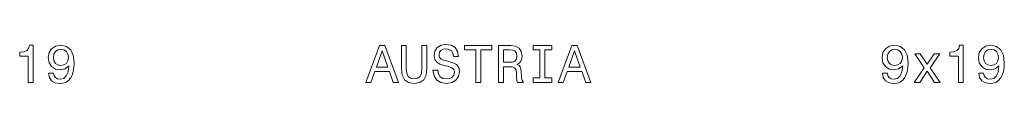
# Model space of a CAD drawing. Extents: x 402.6 to 469.2, y 366.5 to 369.1.
import ezdxf

# ---------------------------------------------------------------- set-up
doc = ezdxf.new("R2010")
doc.units = 0

msp = doc.modelspace()

# ---------------------------------------------------------------- linework, layer by layer
at = {"color": 7, "lineweight": 13}
for points in [[(403.188049, 366.530975), (403.515839, 366.530975), (403.515839, 369.048981), (403.270905, 369.048981), (403.206055, 368.829254), (403.076355, 368.681549), (402.878235, 368.595093), (402.604462, 368.566284), (402.604462, 368.310516), (403.188049, 368.310516)], [(404.556915, 367.150574), (404.610962, 366.865997), (404.765839, 366.64624), (405.010803, 366.509369), (405.335022, 366.458923), (405.547546, 366.484131), (405.738464, 366.548981), (405.900574, 366.660645), (406.037476, 366.819153), (406.145538, 367.017273), (406.224792, 367.262238), (406.271606, 367.543213), (406.289612, 367.867432), (406.228394, 368.375366), (406.05188, 368.746399), (405.770905, 368.969727), (405.385437, 369.048981), (405.03241, 368.984131), (404.765839, 368.811249), (404.592926, 368.544678), (404.535309, 368.209656), (404.592926, 367.863831), (404.762238, 367.600861), (405.014404, 367.43515), (405.335022, 367.381134), (405.673645, 367.449554), (405.929382, 367.658508), (405.871765, 367.258636), (405.75647, 366.97406), (405.579956, 366.804749), (405.338623, 366.750702), (405.151306, 366.77594), (405.014404, 366.855194), (404.924347, 366.981262), (404.888336, 367.150574)], [(426.012238, 366.530975), (426.343658, 366.530975), (426.606628, 367.265839), (427.604462, 367.265839), (427.867432, 366.530975), (428.206055, 366.530975), (427.291077, 369.034576), (426.923645, 369.034576)], [(428.414978, 367.481995), (428.465424, 367.031708), (428.623932, 366.71109), (428.890503, 366.527374), (429.27594, 366.462524), (429.657776, 366.527374), (429.924347, 366.71109), (430.082855, 367.028107), (430.136902, 367.481995), (430.136902, 369.030975), (429.80188, 369.030975), (429.80188, 367.463959), (429.76947, 367.157776), (429.67218, 366.938049), (429.5065, 366.80835), (429.27594, 366.765137), (429.038177, 366.80835), (428.872498, 366.938049), (428.775208, 367.154175), (428.746399, 367.463959), (428.746399, 369.030975), (428.414978, 369.030975)], [(430.875366, 367.355896), (430.547546, 367.355896), (430.619598, 366.97406), (430.799713, 366.693085), (431.077087, 366.523773), (431.451721, 366.462524), (431.822784, 366.520172), (432.100159, 366.67868), (432.276672, 366.927216), (432.341492, 367.255035), (432.287476, 367.550415), (432.136169, 367.741364), (431.891205, 367.867432), (431.563416, 367.96109), (431.28241, 368.029541), (431.098694, 368.108795), (430.994232, 368.22406), (430.961823, 368.404175), (430.994232, 368.566284), (431.087891, 368.688751), (431.231995, 368.771606), (431.430115, 368.800415), (431.631836, 368.764404), (431.790344, 368.667145), (431.894806, 368.505035), (431.945251, 368.285309), (432.273071, 368.285309), (432.273071, 368.292511), (432.215424, 368.631134), (432.046112, 368.88327), (431.779541, 369.041779), (431.419312, 369.095825), (431.095093, 369.041779), (430.842957, 368.890472), (430.680847, 368.656342), (430.623199, 368.353729), (430.670044, 368.083557), (430.806915, 367.899841), (431.023071, 367.777374), (431.318451, 367.683716), (431.610229, 367.600861), (431.829987, 367.521606), (431.963257, 367.406342), (432.010101, 367.219025), (431.966858, 367.028107), (431.855194, 366.884003), (431.685883, 366.793945), (431.466156, 366.765137), (431.221191, 366.804749), (431.033875, 366.920013), (430.914978, 367.10733)], [(433.447418, 366.530975), (433.778809, 366.530975), (433.778809, 368.728394), (434.535309, 368.728394), (434.535309, 369.030975), (432.687317, 369.030975), (432.687317, 368.728394), (433.447418, 368.728394)], [(434.978394, 366.530975), (435.313416, 366.530975), (435.313416, 367.586456), (435.65564, 367.586456), (435.907776, 367.575653), (436.066284, 367.525208), (436.15274, 367.406342), (436.188782, 367.193787), (436.206787, 366.869598), (436.228394, 366.657043), (436.271606, 366.530975), (436.649872, 366.530975), (436.649872, 366.599426), (436.567017, 366.700287), (436.538177, 366.887604), (436.51297, 367.291077), (436.451721, 367.590057), (436.368896, 367.683716), (436.239197, 367.752167), (436.383301, 367.842224), (436.484161, 367.968292), (436.549011, 368.126801), (436.570618, 368.317719), (436.520172, 368.6203), (436.376099, 368.84726), (436.138336, 368.984131), (435.814117, 369.030975), (434.978394, 369.030975)], [(437.784576, 366.833557), (437.323486, 366.833557), (437.323486, 366.530975), (438.577087, 366.530975), (438.577087, 366.833557), (438.115997, 366.833557), (438.115997, 368.728394), (438.577087, 368.728394), (438.577087, 369.030975), (437.323486, 369.030975), (437.323486, 368.728394), (437.784576, 368.728394)], [(439.023773, 366.530975), (439.355194, 366.530975), (439.618164, 367.265839), (440.615997, 367.265839), (440.878967, 366.530975), (441.21759, 366.530975), (440.302612, 369.034576), (439.93515, 369.034576)], [(460.940186, 367.150574), (460.994232, 366.865997), (461.149109, 366.64624), (461.394073, 366.509369), (461.718292, 366.458923), (461.930817, 366.484131), (462.121765, 366.548981), (462.283844, 366.660645), (462.420746, 366.819153), (462.528809, 367.017273), (462.608063, 367.262238), (462.654877, 367.543213), (462.672913, 367.867432), (462.611664, 368.375366), (462.43515, 368.746399), (462.154175, 368.969727), (461.768738, 369.048981), (461.41571, 368.984131), (461.149109, 368.811249), (460.976227, 368.544678), (460.918579, 368.209656), (460.976227, 367.863831), (461.145508, 367.600861), (461.397675, 367.43515), (461.718292, 367.381134), (462.056915, 367.449554), (462.312683, 367.658508), (462.255035, 367.258636), (462.139771, 366.97406), (461.963257, 366.804749), (461.721893, 366.750702), (461.534576, 366.77594), (461.397675, 366.855194), (461.307617, 366.981262), (461.271606, 367.150574)], [(466.077087, 366.530975), (466.404877, 366.530975), (466.404877, 369.048981), (466.159912, 369.048981), (466.095093, 368.829254), (465.965393, 368.681549), (465.767273, 368.595093), (465.4935, 368.566284), (465.4935, 368.310516), (466.077087, 368.310516)], [(467.445953, 367.150574), (467.5, 366.865997), (467.654877, 366.64624), (467.899841, 366.509369), (468.22406, 366.458923), (468.436584, 366.484131), (468.627502, 366.548981), (468.789612, 366.660645), (468.926514, 366.819153), (469.034576, 367.017273), (469.113831, 367.262238), (469.160645, 367.543213), (469.17865, 367.867432), (469.117432, 368.375366), (468.940918, 368.746399), (468.659912, 368.969727), (468.274475, 369.048981), (467.921448, 368.984131), (467.654877, 368.811249), (467.481964, 368.544678), (467.424347, 368.209656), (467.481964, 367.863831), (467.651276, 367.600861), (467.903442, 367.43515), (468.22406, 367.381134), (468.562683, 367.449554), (468.81842, 367.658508), (468.760803, 367.258636), (468.645508, 366.97406), (468.468994, 366.804749), (468.227661, 366.750702), (468.040344, 366.77594), (467.903442, 366.855194), (467.813385, 366.981262), (467.777374, 367.150574)], [(404.884735, 368.213257), (404.920746, 368.436584), (405.021606, 368.613098), (405.180115, 368.724792), (405.385437, 368.764404), (405.597992, 368.724792), (405.760101, 368.613098), (405.860962, 368.440186), (405.900574, 368.216858), (405.860962, 367.989899), (405.760101, 367.820587), (405.594391, 367.716125), (405.374634, 367.680115), (405.176514, 367.716125), (405.021606, 367.820587), (404.920746, 367.986298)], [(426.721893, 367.572052), (427.107361, 368.674347), (427.492798, 367.572052)], [(435.720459, 368.724792), (435.940216, 368.703156), (436.095093, 368.634735), (436.192383, 368.508636), (436.224792, 368.310516), (436.188782, 368.101593), (436.091492, 367.975494), (435.925781, 367.910645), (435.698853, 367.892639), (435.313416, 367.892639), (435.313416, 368.724792)], [(439.733429, 367.572052), (440.118866, 368.674347), (440.504333, 367.572052)], [(461.268005, 368.213257), (461.304016, 368.436584), (461.404877, 368.613098), (461.563385, 368.724792), (461.768738, 368.764404), (461.981262, 368.724792), (462.143372, 368.613098), (462.244232, 368.440186), (462.283844, 368.216858), (462.244232, 367.989899), (462.143372, 367.820587), (461.977661, 367.716125), (461.757904, 367.680115), (461.559784, 367.716125), (461.404877, 367.820587), (461.304016, 367.986298)], [(463.458191, 366.530975), (463.955322, 367.283844), (464.466858, 366.530975), (464.848694, 366.530975), (464.157043, 367.528809), (464.809082, 368.465424), (464.44165, 368.465424), (463.969727, 367.76297), (463.497833, 368.465424), (463.123199, 368.465424), (463.764404, 367.525208), (463.087158, 366.530975)], [(467.773773, 368.213257), (467.809784, 368.436584), (467.910645, 368.613098), (468.069153, 368.724792), (468.274475, 368.764404), (468.487, 368.724792), (468.649109, 368.613098), (468.75, 368.440186), (468.789612, 368.216858), (468.75, 367.989899), (468.649109, 367.820587), (468.483398, 367.716125), (468.263672, 367.680115), (468.065552, 367.716125), (467.910645, 367.820587), (467.809784, 367.986298)]]:
    msp.add_lwpolyline(points, close=True, dxfattribs=at)

doc.saveas('drawing.dxf')
